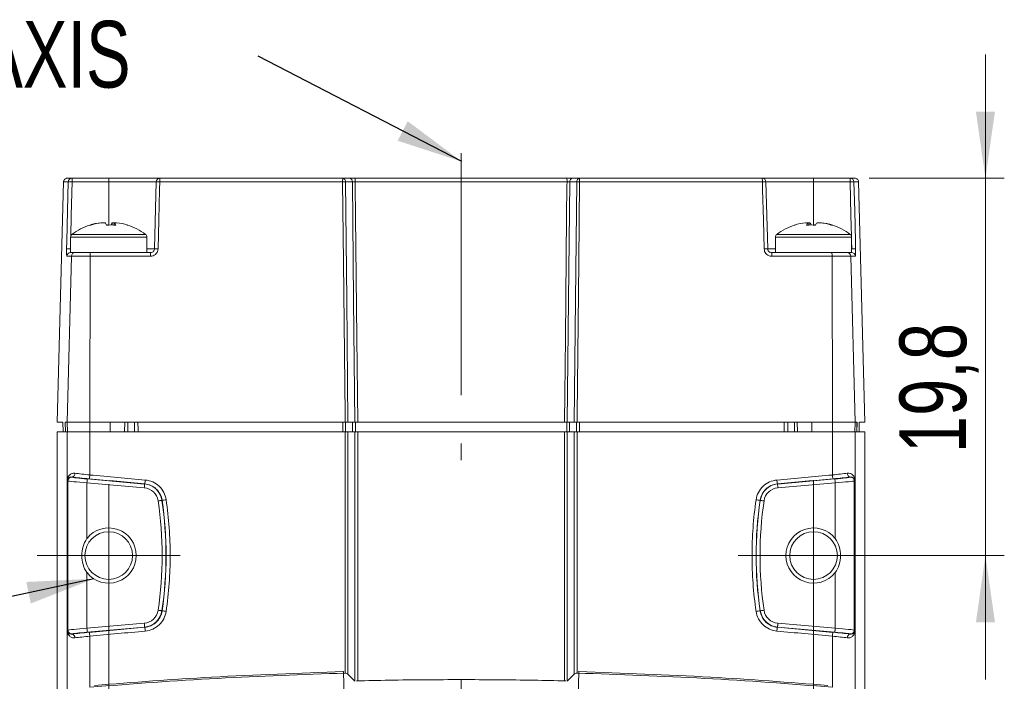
# Model space of a CAD drawing. Header units: millimetres. Extents: x -72 to 415, y 5 to 292.
# Tile 36 of 59: x 74 to 126, y 203 to 237. Entities that reach past the tile are written whole.
import ezdxf

# ---------------------------------------------------------------- set-up
doc = ezdxf.new("R2010")
doc.units = ezdxf.units.MM
doc.linetypes.add('CENTERX2', pattern=[20.32, 12.7, -2.54, 2.54, -2.54])
doc.styles.add('SLDTEXTSTYLE0', font='TXT', dxfattribs={"width": 0.75})
doc.dimstyles.new('SLDDIMSTYLE1', dxfattribs={"dimtxt": 0.18, "dimasz": 3.5, "dimexe": 0, "dimexo": 0.0625, "dimgap": 0, "dimtad": 0, "dimtih": 1, "dimtoh": 1, "dimdec": 0, "dimrnd": 1e-09, "dimzin": 0, "dimdsep": 46, "dimtxsty": 'Standard', "dimsah": 1, "dimcen": 0.09, "dimadec": 0, "dimazin": 0, "dimtfac": 3.5, "dimtdec": 0, "dimtofl": 0, "dimtmove": 0, "dimatfit": 3, "dimfxl": 1, "dimfrac": 2, "dimtolj": 1, "dimtzin": 0, "dimarcsym": 0})
doc.dimstyles.new('SLDDIMSTYLE2', dxfattribs={"dimtxt": 3.5, "dimasz": 3.5, "dimexe": 0, "dimexo": 0.0625, "dimgap": 0.875, "dimtad": 1, "dimdec": 1, "dimrnd": 1e-09, "dimzin": 12, "dimdsep": 46, "dimtxsty": 'SLDTEXTSTYLE0', "dimsah": 1, "dimcen": 0.09, "dimadec": 0, "dimazin": 3, "dimtfac": 1, "dimtmove": 0, "dimatfit": 0, "dimfxl": 1, "dimfrac": 2, "dimtolj": 1, "dimtzin": 12, "dimarcsym": 0})
doc.dimstyles.new('SLDDIMSTYLE3', dxfattribs={"dimtxt": 3.5, "dimasz": 3.5, "dimexe": 0, "dimexo": 0.0625, "dimgap": 0.875, "dimtad": 1, "dimrnd": 1e-09, "dimzin": 12, "dimdsep": 46, "dimtxsty": 'SLDTEXTSTYLE0', "dimsah": 1, "dimcen": 0.09, "dimadec": 0, "dimazin": 3, "dimtfac": 1, "dimtofl": 0, "dimtmove": 0, "dimatfit": 3, "dimfxl": 1, "dimfrac": 2, "dimtolj": 1, "dimtzin": 12, "dimarcsym": 0})

# ---------------------------------------------------------------- blocks, each defined once
blk = doc.blocks.new('_D_4')
at = {"color": 7, "linetype": 'Continuous', "lineweight": 0}
for p, q in [((78.65, 208.231), (78.65, 170.156)), ((115.65, 208.231), (115.65, 170.156)), ((78.65, 171.147), (115.65, 171.147))]:
    blk.add_line(p, q, dxfattribs=at)
for points in [[(78.65, 171.147), (82.15, 170.647), (82.15, 171.647)], [(115.65, 171.147), (112.15, 171.647), (112.15, 170.647)]]:
    blk.add_solid(points, dxfattribs=at)
at = {"color": 7, "linetype": 'Continuous', "lineweight": 0, "insert": (94.563, 175.658), "char_height": 3.5, "attachment_point": 1, "style": 'SLDTEXTSTYLE0'}
blk.add_mtext('37', dxfattribs=at)
blk = doc.blocks.new('_D_5')
at = {"color": 7, "linetype": 'Continuous', "lineweight": 0}
for p, q in [((124.675, 229.022), (124.675, 235.522)), ((118.564, 229.022), (125.665, 229.022)), ((124.675, 229.022), (124.675, 209.222)), ((116.64, 209.222), (125.665, 209.222)), ((124.675, 209.222), (124.675, 202.722))]:
    blk.add_line(p, q, dxfattribs=at)
for points in [[(124.675, 229.022), (125.175, 232.522), (124.175, 232.522)], [(124.675, 209.222), (124.175, 205.722), (125.175, 205.722)]]:
    blk.add_solid(points, dxfattribs=at)
at = {"color": 7, "linetype": 'Continuous', "lineweight": 0, "insert": (120.163, 214.596), "char_height": 3.5, "attachment_point": 1, "rotation": 90, "style": 'SLDTEXTSTYLE0'}
blk.add_mtext('19,8', dxfattribs=at)
blk = doc.blocks.new('SW_NOTE_4')
at = {"color": 0, "linetype": 'Continuous', "lineweight": 0, "insert": (-30.685, 1.851), "char_height": 3.5, "attachment_point": 1, "style": 'SLDTEXTSTYLE0'}
blk.add_mtext('OPTICAL AXIS', dxfattribs=at)
blk = doc.blocks.new('SW_CENTERMARKSYMBOL_4')
at = {"color": 0, "linetype": 'Continuous', "lineweight": 0}
for p, q in [((0, 2.5), (0, 3.75)), ((0, 0), (0, 2.5)), ((-2.5, 0), (-3.75, 0)), ((0, 0), (-2.5, 0)), ((0, 0), (0, -2.5)), ((0, 0), (2.5, 0)), ((2.5, 0), (3.75, 0)), ((0, -2.5), (0, -3.75))]:
    blk.add_line(p, q, dxfattribs=at)
blk = doc.blocks.new('SW_CENTERMARKSYMBOL_5')
at = {"color": 0, "linetype": 'Continuous', "lineweight": 0}
for p, q in [((0, 2.5), (0, 3.95)), ((0, 0), (0, 2.5)), ((-2.5, 0), (-3.95, 0)), ((0, 0), (-2.5, 0)), ((0, 0), (0, -2.5)), ((0, 0), (2.5, 0)), ((2.5, 0), (3.95, 0)), ((0, -2.5), (0, -3.95))]:
    blk.add_line(p, q, dxfattribs=at)

msp = doc.modelspace()

# ---------------------------------------------------------------- linework, layer by layer
at = {"color": 7, "linetype": 'CENTERX2', "lineweight": 0}
msp.add_line((97.15, 230.346), (97.15, 214.222), dxfattribs=at)
at = {"color": 7, "linetype": 'Continuous', "lineweight": 15}
for p, q in [((76.48, 229.022), (76.726, 229.022)), ((76.726, 228.827), (76.726, 229.022)), ((76.726, 229.022), (78.65, 229.022)), ((78.65, 228.827), (78.65, 229.022)), ((78.65, 229.022), (81.347, 229.022)), ((81.347, 229.022), (90.936, 229.022)), ((90.936, 229.022), (91.302, 229.022)), ((91.595, 229.022), (102.705, 229.022)), ((103.363, 229.022), (102.997, 229.022)), ((112.953, 229.022), (103.363, 229.022)), ((115.65, 229.022), (112.953, 229.022)), ((115.65, 228.827), (115.65, 229.022)), ((117.574, 229.022), (115.65, 229.022)), ((117.574, 228.827), (117.574, 229.022)), ((117.819, 229.022), (117.574, 229.022)), ((76.28, 228.827), (75.95, 216.222)), ((76.526, 228.827), (76.28, 228.827)), ((78.65, 228.827), (76.726, 228.827)), ((81.147, 228.827), (78.65, 228.827)), ((81.055, 225.316), (81.147, 228.827)), ((90.93, 228.827), (81.333, 228.827)), ((91.444, 228.827), (91.077, 228.827)), ((102.709, 228.827), (91.59, 228.827)), ((102.856, 228.827), (103.222, 228.827)), ((103.369, 228.827), (112.966, 228.827)), ((113.244, 225.316), (113.153, 228.827)), ((113.153, 228.827), (115.65, 228.827)), ((115.65, 228.827), (117.574, 228.827)), ((117.773, 228.827), (118.019, 228.827)), ((118.019, 228.827), (118.35, 216.222)), ((78.301, 226.689), (78.237, 226.689)), ((78.301, 226.689), (78.463, 226.689)), ((78.944, 226.689), (78.837, 226.689)), ((78.838, 226.561), (78.837, 226.689)), ((78.938, 226.689), (78.937, 226.561)), ((78.938, 226.689), (79.062, 226.689)), ((115.237, 226.689), (115.361, 226.689)), ((115.463, 226.689), (115.356, 226.689)), ((115.362, 226.561), (115.361, 226.689)), ((115.463, 226.689), (115.461, 226.561)), ((115.837, 226.689), (115.998, 226.689)), ((116.062, 226.689), (115.998, 226.689)), ((76.65, 225.932), (76.65, 225.122)), ((80.65, 225.122), (80.65, 225.932)), ((113.65, 225.932), (113.65, 225.122)), ((117.65, 225.122), (117.65, 225.932)), ((76.698, 224.927), (76.454, 224.927)), ((76.698, 224.927), (76.471, 216.222)), ((76.65, 225.122), (76.897, 225.122)), ((77.677, 224.927), (76.698, 224.927)), ((76.879, 225.122), (76.897, 225.122)), ((76.897, 225.122), (77.693, 225.122)), ((77.677, 224.927), (77.658, 216.222)), ((80.841, 224.927), (77.677, 224.927)), ((77.693, 225.122), (80.855, 225.122)), ((116.606, 225.122), (113.444, 225.122)), ((113.458, 224.927), (116.622, 224.927)), ((117.402, 225.122), (116.606, 225.122)), ((116.622, 224.927), (116.642, 216.222)), ((116.622, 224.927), (117.601, 224.927)), ((117.42, 225.122), (117.402, 225.122)), ((117.42, 225.122), (117.632, 225.122)), ((117.601, 224.927), (117.828, 216.222)), ((117.601, 224.927), (117.845, 224.927)), ((117.632, 225.122), (117.65, 225.122)), ((75.95, 216.222), (76.241, 216.222)), ((76.254, 215.722), (76.25, 216.222)), ((76.378, 215.722), (76.365, 216.222)), ((76.365, 216.222), (76.471, 216.222)), ((76.484, 215.722), (76.471, 216.222)), ((76.471, 216.222), (77.658, 216.222)), ((77.658, 216.222), (78.73, 216.222)), ((77.659, 215.722), (77.658, 216.222)), ((78.73, 216.222), (91.064, 216.222)), ((78.73, 216.222), (78.731, 215.722)), ((79.486, 215.722), (79.5, 216.222)), ((79.65, 215.722), (79.65, 216.222)), ((91.21, 216.222), (91.577, 216.222)), ((91.723, 216.222), (102.576, 216.222)), ((103.089, 216.222), (102.722, 216.222)), ((115.569, 216.222), (103.235, 216.222)), ((114.65, 216.222), (114.65, 215.722)), ((114.8, 216.222), (114.813, 215.722)), ((115.569, 216.222), (115.568, 215.722)), ((116.642, 216.222), (115.569, 216.222)), ((116.641, 215.722), (116.642, 216.222)), ((117.828, 216.222), (116.642, 216.222)), ((117.815, 215.722), (117.828, 216.222)), ((117.934, 216.222), (117.828, 216.222)), ((117.916, 215.722), (117.929, 216.222)), ((117.921, 215.722), (117.934, 216.222)), ((118.045, 215.722), (118.049, 216.222)), ((118.35, 216.222), (118.058, 216.222)), ((75.95, 192.128), (75.95, 215.722)), ((75.95, 215.722), (76.471, 215.722)), ((76.471, 213.194), (76.471, 215.722)), ((76.471, 215.722), (77.658, 215.722)), ((77.658, 213.449), (77.658, 215.722)), ((77.658, 215.722), (91.064, 215.722)), ((91.064, 203.048), (91.064, 215.722)), ((91.064, 215.722), (91.21, 215.722)), ((91.21, 215.722), (91.21, 202.99)), ((91.577, 215.722), (91.21, 215.722)), ((91.577, 202.623), (91.577, 215.722)), ((91.577, 215.722), (91.723, 215.722)), ((91.723, 215.722), (102.576, 215.722)), ((102.722, 215.722), (102.576, 215.722)), ((102.722, 202.623), (102.722, 215.722)), ((102.722, 215.722), (103.089, 215.722)), ((103.089, 215.722), (103.089, 202.99)), ((103.235, 215.722), (103.089, 215.722)), ((103.235, 203.048), (103.235, 215.722)), ((116.642, 215.722), (103.235, 215.722)), ((116.642, 213.449), (116.642, 215.722)), ((117.828, 215.722), (116.642, 215.722)), ((117.828, 213.194), (117.828, 215.722)), ((118.35, 215.722), (117.828, 215.722)), ((118.35, 192.128), (118.35, 215.722)), ((76.511, 213.138), (76.471, 213.181)), ((76.471, 213.181), (76.471, 205.262)), ((76.471, 213.181), (76.471, 213.181)), ((76.471, 205.262), (76.471, 213.181)), ((76.511, 205.306), (76.511, 213.138)), ((76.723, 213.343), (76.728, 213.337)), ((77.51, 213.041), (77.51, 210.119)), ((80.52, 212.777), (77.51, 213.041)), ((77.528, 213.24), (80.537, 212.976)), ((80.538, 212.987), (80.537, 212.976)), ((113.761, 212.987), (113.762, 212.976)), ((116.771, 213.24), (113.762, 212.976)), ((113.78, 212.777), (116.789, 213.041)), ((116.789, 213.041), (116.789, 210.119)), ((117.577, 213.343), (117.571, 213.337)), ((117.788, 213.138), (117.828, 213.181)), ((117.788, 205.306), (117.788, 213.138)), ((117.828, 213.181), (117.828, 205.262)), ((117.829, 213.181), (117.828, 213.181)), ((117.829, 205.262), (117.829, 213.181)), ((81.453, 212.12), (81.445, 212.119)), ((112.846, 212.12), (112.854, 212.119)), ((77.51, 208.324), (77.51, 205.403)), ((116.789, 208.324), (116.789, 205.403)), ((81.453, 206.323), (81.445, 206.324)), ((112.846, 206.323), (112.854, 206.324)), ((76.471, 205.262), (76.511, 205.306)), ((76.471, 205.262), (76.471, 205.262)), ((76.471, 201.118), (76.471, 205.249)), ((77.51, 205.403), (80.52, 205.666)), ((80.537, 205.467), (77.528, 205.203)), ((80.538, 205.456), (80.537, 205.467)), ((113.761, 205.456), (113.762, 205.467)), ((113.762, 205.467), (116.771, 205.203)), ((116.789, 205.403), (113.78, 205.666)), ((117.828, 205.262), (117.788, 205.306)), ((117.829, 205.262), (117.828, 205.262)), ((117.828, 201.118), (117.828, 205.249)), ((76.728, 205.106), (76.723, 205.1)), ((77.658, 202.308), (77.658, 204.994)), ((116.642, 202.308), (116.642, 204.994)), ((117.571, 205.106), (117.577, 205.1)), ((90.977, 203.129), (91.007, 201.786)), ((90.989, 203.117), (90.977, 203.129)), ((91.21, 202.99), (91.577, 202.623)), ((103.089, 202.99), (102.722, 202.623)), ((103.322, 203.129), (103.292, 201.786)), ((103.322, 203.129), (103.31, 203.117))]:
    msp.add_line(p, q, dxfattribs=at)
at = {"color": 8, "linetype": 'Continuous', "lineweight": 15}
for p, q in [((78.65, 226.567), (78.65, 228.827)), ((115.65, 226.567), (115.65, 228.827)), ((76.65, 225.932), (80.65, 225.932)), ((76.721, 226.075), (80.578, 226.075)), ((113.65, 225.932), (117.632, 225.932)), ((113.721, 226.075), (117.561, 226.075)), ((117.561, 226.075), (117.578, 226.075)), ((117.632, 225.932), (117.65, 225.932)), ((76.65, 225.741), (76.639, 225.316)), ((117.65, 225.741), (117.66, 225.316)), ((76.639, 225.316), (76.65, 225.316)), ((80.65, 225.316), (81.055, 225.316)), ((113.65, 225.316), (113.244, 225.316)), ((117.66, 225.316), (117.65, 225.316)), ((90.941, 215.722), (90.943, 216.222)), ((103.358, 215.722), (103.357, 216.222)), ((91.723, 215.722), (91.723, 202.647)), ((102.576, 215.722), (102.576, 202.647)), ((97.15, 202.711), (97.15, 201.775))]:
    msp.add_line(p, q, dxfattribs=at)
at = {"color": 7, "linetype": 'Continuous', "lineweight": 15, "flags": 128}
for points in [[(76.44, 225.316), (76.449, 225.716), (76.489, 227.315), (76.526, 228.827)], [(81.333, 228.827), (81.322, 228.427), (81.28, 226.828), (81.241, 225.316)], [(91.064, 216.222), (91.059, 216.621), (91.043, 218.221), (90.975, 224.618), (90.93, 228.827)], [(91.077, 228.827), (91.143, 222.621), (91.21, 216.222)], [(91.577, 216.222), (91.509, 222.623), (91.444, 228.827)], [(91.59, 228.827), (91.592, 228.622), (91.609, 227.022), (91.677, 220.625), (91.723, 216.222)], [(102.709, 228.827), (102.707, 228.622), (102.69, 227.022), (102.623, 220.625), (102.576, 216.222)], [(102.722, 216.222), (102.79, 222.623), (102.856, 228.827)], [(103.222, 228.827), (103.156, 222.621), (103.089, 216.222)], [(103.235, 216.222), (103.24, 216.621), (103.257, 218.221), (103.324, 224.618), (103.369, 228.827)], [(112.966, 228.827), (112.977, 228.427), (113.019, 226.828), (113.058, 225.316)], [(117.86, 225.316), (117.85, 225.716), (117.81, 227.315), (117.773, 228.827)], [(80.004, 215.722), (80.003, 215.773), (80, 216.222)], [(114.295, 215.722), (114.296, 215.773), (114.3, 216.222)], [(77.51, 213.041), (77.514, 213.079), (77.517, 213.115), (77.52, 213.149), (77.522, 213.179), (77.525, 213.204), (77.526, 213.223), (77.527, 213.235), (77.528, 213.24)], [(80.52, 212.777), (80.523, 212.815), (80.526, 212.852), (80.529, 212.886), (80.532, 212.916), (80.534, 212.94), (80.535, 212.959), (80.537, 212.971), (80.537, 212.976)], [(113.78, 212.777), (113.776, 212.815), (113.773, 212.852), (113.77, 212.886), (113.767, 212.916), (113.765, 212.94), (113.764, 212.959), (113.763, 212.971), (113.762, 212.976)], [(116.789, 213.041), (116.785, 213.079), (116.782, 213.115), (116.779, 213.149), (116.777, 213.179), (116.774, 213.204), (116.773, 213.223), (116.772, 213.235), (116.771, 213.24)], [(81.248, 212.09), (81.285, 212.096), (81.322, 212.101), (81.355, 212.106), (81.385, 212.11), (81.41, 212.114), (81.428, 212.117), (81.44, 212.119), (81.445, 212.119)], [(113.052, 212.09), (113.014, 212.096), (112.977, 212.101), (112.944, 212.106), (112.914, 212.11), (112.889, 212.114), (112.871, 212.117), (112.859, 212.119), (112.854, 212.119)], [(81.248, 206.353), (81.285, 206.347), (81.322, 206.342), (81.355, 206.337), (81.385, 206.333), (81.41, 206.329), (81.428, 206.326), (81.44, 206.325), (81.445, 206.324)], [(113.052, 206.353), (113.014, 206.347), (112.977, 206.342), (112.944, 206.337), (112.914, 206.333), (112.889, 206.329), (112.871, 206.326), (112.859, 206.325), (112.854, 206.324)], [(77.51, 205.403), (77.514, 205.365), (77.517, 205.328), (77.52, 205.294), (77.522, 205.264), (77.525, 205.239), (77.526, 205.221), (77.527, 205.208), (77.528, 205.203)], [(80.52, 205.666), (80.523, 205.628), (80.526, 205.591), (80.529, 205.557), (80.532, 205.527), (80.534, 205.503), (80.535, 205.484), (80.537, 205.472), (80.537, 205.467)], [(113.78, 205.666), (113.776, 205.628), (113.773, 205.591), (113.77, 205.557), (113.767, 205.527), (113.765, 205.503), (113.764, 205.484), (113.763, 205.472), (113.762, 205.467)], [(116.789, 205.403), (116.785, 205.365), (116.782, 205.328), (116.779, 205.294), (116.777, 205.264), (116.774, 205.239), (116.773, 205.221), (116.772, 205.208), (116.771, 205.203)]]:
    msp.add_lwpolyline(points, dxfattribs=at)
at = {"color": 8, "linetype": 'Continuous', "lineweight": 15, "flags": 128}
for points in [[(76.726, 228.827), (76.682, 227.067), (76.655, 225.957)], [(117.574, 228.827), (117.617, 227.067), (117.644, 225.96)], [(80.185, 216.222), (80.188, 215.822), (80.189, 215.722)], [(91.089, 216.222), (91.088, 215.772), (91.088, 215.722)], [(91.454, 215.722), (91.454, 215.771), (91.456, 216.222)], [(91.602, 216.222), (91.601, 215.822), (91.6, 215.722)], [(102.697, 216.222), (102.699, 215.822), (102.699, 215.722)], [(102.845, 215.722), (102.845, 215.771), (102.843, 216.222)], [(103.21, 216.222), (103.211, 215.772), (103.212, 215.722)], [(114.114, 216.222), (114.111, 215.822), (114.11, 215.722)]]:
    msp.add_lwpolyline(points, dxfattribs=at)
at = {"color": 7, "linetype": 'Continuous', "lineweight": 15}
for centre in [(78.65, 209.222), (115.65, 209.222)]:
    msp.add_circle(centre, 1.25, dxfattribs=at)
for centre, radius, start, end in [((76.726, 228.822), 0.2, 90.0516, 178.5555), ((81.347, 228.822), 0.2, 90, 178.5), ((82.05, 228.874), 0.719, 168.1821, 183.7991), ((92.732, 228.875), 1.802, 175.3226, 181.5204), ((90.902, 228.848), 0.177, 353.076, 78.8732), ((91.268, 228.848), 0.177, 353.0758, 78.8734), ((93.6, 228.875), 2.011, 175.8088, 181.3627), ((100.699, 228.875), 2.011, 358.6373, 4.1912), ((103.031, 228.848), 0.177, 101.1266, 186.9242), ((103.397, 228.848), 0.177, 101.1268, 186.924), ((101.567, 228.875), 1.802, 358.4796, 4.6774), ((112.249, 228.874), 0.719, 356.2009, 11.8179), ((112.953, 228.822), 0.2, 1.5, 90), ((117.573, 228.822), 0.2, 1.4445, 89.9484), ((76.626, 226.637), 2.192, 87.3914, 92.6086), ((81.24, 226.968), 1.861, 87.1317, 92.8683), ((91.004, 223.095), 5.732, 89.2666, 90.7334), ((103.295, 223.095), 5.732, 89.2666, 90.7334), ((113.059, 226.968), 1.861, 87.1317, 92.8683), ((117.673, 226.637), 2.192, 87.3914, 92.6086), ((78.65, 223.522), 3.2, 107.8659, 127.0599), ((78.618, 223.574), 3.139, 96.9681, 107.8502), ((77.686, 226.497), 0.0727, 62.599, 104.7299), ((78.682, 223.574), 3.139, 96.9681, 107.8502), ((78.192, 226.438), 0.369, 19.5995, 42.9853), ((78.52, 223.086), 3.484, 87.8738, 89.7278), ((78.778, 223.099), 3.471, 86.0698, 93.9302), ((79.107, 226.438), 0.369, 137.0155, 160.3997), ((78.668, 226.438), 0.369, 19.6003, 42.9845), ((78.681, 223.574), 3.139, 72.1498, 83.0319), ((79.616, 226.522), 0.0475, 55.9729, 88.8184), ((78.65, 223.522), 3.2, 52.9401, 72.1341), ((115.65, 223.522), 3.2, 107.8659, 127.0599), ((115.618, 223.574), 3.139, 96.9681, 107.8502), ((114.683, 226.522), 0.0475, 91.1816, 124.0271), ((115.631, 226.438), 0.369, 137.0155, 160.3997), ((115.521, 223.099), 3.471, 86.0698, 93.9302), ((115.192, 226.438), 0.369, 19.6003, 42.9845), ((115.779, 223.086), 3.484, 90.2722, 92.1262), ((116.107, 226.438), 0.369, 137.0147, 160.4005), ((115.617, 223.574), 3.139, 72.1498, 83.0319), ((115.681, 223.574), 3.139, 72.1498, 83.0319), ((116.613, 226.492), 0.0775, 76.6382, 116.0329), ((115.65, 223.522), 3.2, 52.9401, 72.1341), ((76.83, 225.932), 0.18, 127.0599, 180), ((80.47, 225.932), 0.18, 0, 52.9401), ((113.83, 225.932), 0.18, 127.0599, 180), ((117.47, 225.932), 0.18, 0, 52.9401), ((76.539, 223.124), 2.194, 87.3938, 92.6062), ((76.654, 224.922), 0.2, 90.0563, 178.5604), ((76.898, 224.922), 0.2, 90.0908, 178.597), ((78.264, 224.974), 0.589, 165.5172, 184.6244), ((81.537, 224.974), 0.698, 167.8274, 183.9096), ((81.148, 223.457), 1.862, 87.1335, 92.8665), ((113.151, 223.457), 1.862, 87.1335, 92.8665), ((112.762, 224.974), 0.698, 356.0904, 12.1726), ((116.035, 224.974), 0.589, 355.3756, 14.4828), ((117.401, 224.922), 0.2, 1.403, 89.9092), ((117.645, 224.922), 0.2, 1.4396, 89.9437), ((117.76, 223.124), 2.194, 87.3938, 92.6062), ((76.69, 213.528), 0.188, 280.0763, 4.3703), ((117.609, 213.528), 0.188, 175.6297, 259.9237), ((76.401, 213.186), 0.0706, 1.0353, 6.3335), ((76.711, 213.137), 0.2, 85.0912, 179.909), ((76.99, 213.461), 0.667, 341.5383, 358.9564), ((80.449, 211.974), 1.007, 8.3279, 85), ((79.791, 213.208), 0.779, 343.5119, 358.3881), ((113.85, 211.974), 1.007, 95, 171.6721), ((114.508, 213.208), 0.779, 181.6119, 196.4881), ((117.309, 213.461), 0.667, 181.0436, 198.4617), ((117.588, 213.137), 0.2, 0.091, 94.9088), ((117.898, 213.186), 0.0706, 173.6665, 178.9647), ((80.449, 211.974), 0.807, 8.3279, 85), ((113.85, 211.974), 0.807, 95, 171.6721), ((61.65, 209.222), 19.807, 351.6721, 8.3279), ((61.65, 209.222), 20.007, 351.6721, 8.3279), ((80.733, 218.156), 6.078, 276.8037, 278.8126), ((113.566, 218.156), 6.078, 261.1874, 263.1963), ((132.65, 209.222), 20.007, 171.6721, 188.3279), ((132.65, 209.222), 19.807, 171.6721, 188.3279), ((78.65, 209.222), 1.45, 218.2191, 141.7809), ((115.65, 209.222), 1.45, 38.2191, 321.7809), ((80.449, 206.47), 0.807, 275, 351.6721), ((80.449, 206.47), 1.007, 275, 351.6721), ((80.733, 200.289), 6.077, 81.1872, 83.1965), ((113.566, 200.289), 6.077, 96.8035, 98.8128), ((113.85, 206.47), 1.007, 188.3279, 265), ((113.85, 206.47), 0.807, 188.3279, 265), ((76.401, 205.257), 0.0705, 353.666, 358.9649), ((76.711, 205.306), 0.2, 180.0913, 274.9085), ((79.791, 205.235), 0.779, 1.6118, 16.4881), ((114.508, 205.235), 0.779, 163.5119, 178.3882), ((117.588, 205.306), 0.2, 265.0915, 359.9087), ((117.898, 205.257), 0.0705, 181.0351, 186.334), ((76.69, 204.915), 0.188, 355.6297, 79.9238), ((76.99, 204.982), 0.667, 1.0438, 18.4616), ((117.309, 204.982), 0.667, 161.5384, 178.9562), ((117.609, 204.915), 0.188, 100.0762, 184.3703), ((97.15, -28.872), 232, 91.50318, 94.81953), ((91.069, 202.848), 0.2, 45, 91.5032), ((103.23, 202.848), 0.2, 88.4968, 135), ((97.15, -28.872), 232, 85.18047, 88.49682)]:
    msp.add_arc(centre, radius, start, end, dxfattribs=at)
for centre, major_axis, ratio, start_param, end_param in [((77.767, 213.491), (1.3, -0.131), 0.040038, 3.962519, 4.632321), ((116.532, 213.491), (1.3, 0.131), 0.040038, 4.792457, 5.462259), ((77.51, 213.069), (1, -0.07), 0.027907, 3.178454, 4.714344), ((77.749, 213.291), (1.5, -0.131), 0.034788, 3.961518, 4.63132), ((77.528, 213.268), (0.8, -0.07), 0.034788, 3.179546, 4.715436), ((97.132, 219.654), (232.199, -20.34), 0.034788, 4.63132, 4.64391), ((97.15, 219.853), (231.999, -20.34), 0.034817, 4.631325, 4.643915), ((97.15, 219.853), (231.999, 20.34), 0.034817, 4.780863, 4.793453), ((97.167, 219.654), (232.199, 20.34), 0.034788, 4.780868, 4.793458), ((116.55, 213.291), (1.5, 0.131), 0.034788, 4.793458, 5.46326), ((116.771, 213.268), (0.8, 0.07), 0.034788, 4.709342, 6.245231), ((116.789, 213.069), (1, 0.07), 0.027907, 4.710434, 6.246324), ((77.51, 205.375), (1, 0.07), 0.027907, 1.568842, 3.104731), ((77.528, 205.175), (0.8, 0.07), 0.034788, 1.567749, 3.103639), ((97.132, 198.789), (232.199, 20.34), 0.034788, 1.639275, 1.651866), ((97.15, 198.59), (231.999, 20.34), 0.034817, 1.63927, 1.651861), ((97.15, 198.59), (231.999, -20.34), 0.034817, 1.489732, 1.502322), ((97.167, 198.789), (232.199, -20.34), 0.034788, 1.489727, 1.502317), ((116.771, 205.175), (0.8, -0.07), 0.034788, 0.037954, 1.573844), ((116.789, 205.375), (1, -0.07), 0.027907, 0.036861, 1.572751), ((77.749, 205.152), (1.5, 0.131), 0.034788, 1.651866, 2.321667), ((77.767, 204.953), (1.3, 0.131), 0.040038, 1.650865, 2.320666), ((116.532, 204.953), (1.3, -0.131), 0.040038, 0.820926, 1.490728), ((116.55, 205.152), (1.5, -0.131), 0.034788, 0.819925, 1.489727)]:
    msp.add_ellipse(centre, major_axis=major_axis, ratio=ratio, start_param=start_param, end_param=end_param, dxfattribs=at)
for points, knots in [([(76.48, 229.022), (76.476, 229.022), (76.463, 229.021), (76.428, 229.017), (76.376, 228.997), (76.324, 228.953), (76.288, 228.894), (76.283, 228.849), (76.28, 228.827)], [0, 0, 0, 0, 0.034763, 0.127189, 0.345522, 0.563724, 0.781858, 1, 1, 1, 1]), ([(91.302, 229.022), (91.315, 229.022), (91.362, 229.022), (91.46, 229.022), (91.55, 229.022), (91.595, 229.022)], [0, 0, 0, 0, 0.166978, 0.583491, 1, 1, 1, 1]), ([(102.997, 229.022), (102.984, 229.022), (102.938, 229.022), (102.839, 229.022), (102.75, 229.022), (102.705, 229.022)], [0, 0, 0, 0, 0.166978, 0.583491, 1, 1, 1, 1]), ([(117.819, 229.022), (117.823, 229.022), (117.836, 229.021), (117.871, 229.017), (117.923, 228.997), (117.975, 228.953), (118.011, 228.894), (118.016, 228.849), (118.019, 228.827)], [0, 0, 0, 0, 0.034763, 0.127189, 0.345522, 0.563724, 0.781858, 1, 1, 1, 1]), ([(91.59, 228.827), (91.567, 228.827), (91.522, 228.827), (91.473, 228.827), (91.45, 228.827), (91.444, 228.827)], [0, 0, 0, 0, 0.416514, 0.83301, 1, 1, 1, 1]), ([(102.709, 228.827), (102.732, 228.827), (102.777, 228.827), (102.826, 228.827), (102.849, 228.827), (102.856, 228.827)], [0, 0, 0, 0, 0.416514, 0.83301, 1, 1, 1, 1]), ([(76.44, 225.316), (76.439, 225.29), (76.438, 225.22), (76.438, 225.111), (76.441, 225.009), (76.446, 224.94), (76.452, 224.931), (76.454, 224.927)], [0, 0, 0, 0, 0.126555, 0.344326, 0.562578, 0.781273, 1, 1, 1, 1]), ([(80.841, 224.927), (80.867, 224.928), (80.938, 224.933), (81.049, 224.977), (81.152, 225.064), (81.224, 225.182), (81.235, 225.272), (81.241, 225.316)], [0, 0, 0, 0, 0.129287, 0.347307, 0.564925, 0.782484, 1, 1, 1, 1]), ([(80.855, 225.122), (80.868, 225.122), (80.903, 225.124), (80.959, 225.146), (81.01, 225.19), (81.046, 225.249), (81.052, 225.294), (81.055, 225.316)], [0, 0, 0, 0, 0.129796, 0.348236, 0.565737, 0.782869, 1, 1, 1, 1]), ([(113.458, 224.927), (113.432, 224.928), (113.361, 224.933), (113.25, 224.977), (113.147, 225.064), (113.075, 225.182), (113.064, 225.272), (113.058, 225.316)], [0, 0, 0, 0, 0.129287, 0.347307, 0.564925, 0.782484, 1, 1, 1, 1]), ([(113.444, 225.122), (113.431, 225.122), (113.396, 225.124), (113.34, 225.146), (113.289, 225.19), (113.253, 225.249), (113.247, 225.294), (113.244, 225.316)], [0, 0, 0, 0, 0.129796, 0.348236, 0.565737, 0.782869, 1, 1, 1, 1]), ([(117.86, 225.316), (117.86, 225.29), (117.862, 225.22), (117.862, 225.111), (117.859, 225.009), (117.853, 224.94), (117.847, 224.931), (117.845, 224.927)], [0, 0, 0, 0, 0.126555, 0.344326, 0.562578, 0.781273, 1, 1, 1, 1]), ([(91.21, 216.222), (91.193, 216.222), (91.158, 216.222), (91.104, 216.222), (91.073, 216.222), (91.064, 216.222)], [0, 0, 0, 0, 0.4153833, 0.8307673, 1, 1, 1, 1]), ([(91.723, 216.222), (91.701, 216.222), (91.656, 216.222), (91.607, 216.222), (91.584, 216.222), (91.577, 216.222)], [0, 0, 0, 0, 0.416823, 0.833649, 1, 1, 1, 1]), ([(102.576, 216.222), (102.598, 216.222), (102.643, 216.222), (102.692, 216.222), (102.715, 216.222), (102.722, 216.222)], [0, 0, 0, 0, 0.416823, 0.833649, 1, 1, 1, 1]), ([(103.089, 216.222), (103.106, 216.222), (103.141, 216.222), (103.195, 216.222), (103.226, 216.222), (103.235, 216.222)], [0, 0, 0, 0, 0.4153833, 0.8307673, 1, 1, 1, 1]), ([(78.731, 215.722), (78.81, 215.722), (78.967, 215.722), (79.18, 215.722), (79.355, 215.722), (79.471, 215.722), (79.48, 215.722), (79.484, 215.722)], [0, 0, 0, 0, 0.202255, 0.405449, 0.59598, 0.822651, 1, 1, 1, 1]), ([(115.568, 215.722), (115.489, 215.722), (115.332, 215.722), (115.12, 215.722), (114.944, 215.722), (114.828, 215.722), (114.819, 215.722), (114.815, 215.722)], [0, 0, 0, 0, 0.202255, 0.405449, 0.59598, 0.822651, 1, 1, 1, 1]), ([(76.471, 213.194), (76.472, 213.213), (76.474, 213.223), (76.478, 213.247), (76.481, 213.258), (76.49, 213.29), (76.498, 213.311), (76.526, 213.371), (76.552, 213.408), (76.618, 213.474), (76.658, 213.503), (76.757, 213.541), (76.813, 213.551), (76.877, 213.542)], [0, 0, 0, 0, 0.0625, 0.0625, 0.125, 0.125, 0.25, 0.25, 0.5, 0.5, 0.75, 0.75, 1, 1, 1, 1]), ([(117.828, 213.194), (117.827, 213.213), (117.825, 213.223), (117.821, 213.247), (117.818, 213.258), (117.809, 213.29), (117.802, 213.311), (117.773, 213.371), (117.747, 213.408), (117.681, 213.474), (117.641, 213.503), (117.542, 213.541), (117.486, 213.551), (117.422, 213.542)], [0, 0, 0, 0, 0.0625, 0.0625, 0.125, 0.125, 0.25, 0.25, 0.5, 0.5, 0.75, 0.75, 1, 1, 1, 1]), ([(76.723, 213.343), (76.682, 213.349), (76.647, 213.345), (76.589, 213.328), (76.564, 213.315), (76.524, 213.286), (76.509, 213.269), (76.49, 213.242), (76.485, 213.233), (76.479, 213.218), (76.477, 213.213), (76.475, 213.205), (76.474, 213.202), (76.473, 213.196), (76.472, 213.194), (76.471, 213.187)], [0, 0, 0, 0, 0.25, 0.25, 0.5, 0.5, 0.75, 0.75, 0.875, 0.875, 0.9375, 0.9375, 0.96875, 0.96875, 1, 1, 1, 1]), ([(76.471, 213.181), (76.471, 213.183), (76.471, 213.186), (76.471, 213.188), (76.471, 213.19), (76.471, 213.192), (76.471, 213.194)], [0, 0, 0, 0, 0.00000679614, 0.00000679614, 0.00000679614, 0.0000138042, 0.0000138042, 0.0000138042, 0.0000138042]), ([(76.471, 213.187), (76.471, 213.187), (76.471, 213.186), (76.471, 213.184), (76.471, 213.184), (76.471, 213.183), (76.471, 213.183), (76.471, 213.182), (76.471, 213.182), (76.471, 213.181)], [0, 0, 0, 0, 0.000004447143, 0.000004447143, 0.000004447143, 0.000006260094, 0.000006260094, 0.000006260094, 0.000007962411, 0.000007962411, 0.000007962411, 0.000007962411]), ([(81.453, 212.12), (81.42, 212.347), (81.312, 212.556), (80.979, 212.87), (80.765, 212.967), (80.538, 212.987)], [0, 0, 0, 0, 0.5, 0.5, 1, 1, 1, 1]), ([(80.57, 213.186), (80.842, 213.162), (81.098, 213.046), (81.495, 212.67), (81.625, 212.42), (81.664, 212.149)], [0, 0, 0, 0, 0.5, 0.5, 1, 1, 1, 1]), ([(113.73, 213.186), (113.457, 213.162), (113.201, 213.046), (112.804, 212.67), (112.674, 212.42), (112.635, 212.149)], [0, 0, 0, 0, 0.5, 0.5, 1, 1, 1, 1]), ([(112.846, 212.12), (112.879, 212.347), (112.988, 212.556), (113.32, 212.87), (113.534, 212.967), (113.761, 212.987)], [0, 0, 0, 0, 0.5, 0.5, 1, 1, 1, 1]), ([(117.577, 213.343), (117.617, 213.349), (117.652, 213.345), (117.711, 213.328), (117.735, 213.315), (117.775, 213.286), (117.791, 213.269), (117.809, 213.242), (117.814, 213.233), (117.82, 213.218), (117.822, 213.213), (117.824, 213.205), (117.825, 213.202), (117.827, 213.196), (117.827, 213.194), (117.828, 213.187)], [0, 0, 0, 0, 0.25, 0.25, 0.5, 0.5, 0.75, 0.75, 0.875, 0.875, 0.9375, 0.9375, 0.96875, 0.96875, 1, 1, 1, 1]), ([(117.829, 213.181), (117.829, 213.183), (117.828, 213.186), (117.828, 213.188), (117.828, 213.19), (117.828, 213.192), (117.828, 213.194)], [0, 0, 0, 0, 0.00000679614, 0.00000679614, 0.00000679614, 0.0000138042, 0.0000138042, 0.0000138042, 0.0000138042]), ([(117.828, 213.187), (117.828, 213.187), (117.828, 213.186), (117.828, 213.184), (117.828, 213.184), (117.828, 213.183), (117.828, 213.183), (117.828, 213.182), (117.828, 213.182), (117.828, 213.181)], [0, 0, 0, 0, 0.000004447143, 0.000004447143, 0.000004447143, 0.000006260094, 0.000006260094, 0.000006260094, 0.000007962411, 0.000007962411, 0.000007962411, 0.000007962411]), ([(77.51, 210.119), (77.41, 209.992), (77.345, 209.846), (77.258, 209.539), (77.238, 209.382), (77.237, 209.062), (77.258, 208.904), (77.345, 208.599), (77.411, 208.451), (77.51, 208.324)], [0, 0, 0, 0, 0.25, 0.25, 0.5, 0.5, 0.75, 0.75, 1, 1, 1, 1]), ([(116.789, 210.119), (116.889, 209.992), (116.954, 209.846), (117.041, 209.539), (117.062, 209.382), (117.062, 209.062), (117.041, 208.904), (116.955, 208.599), (116.889, 208.451), (116.789, 208.324)], [0, 0, 0, 0, 0.25, 0.25, 0.5, 0.5, 0.75, 0.75, 1, 1, 1, 1]), ([(80.538, 205.456), (80.765, 205.477), (80.979, 205.573), (81.311, 205.887), (81.42, 206.096), (81.453, 206.323)], [0, 0, 0, 0, 0.5, 0.5, 1, 1, 1, 1]), ([(81.664, 206.294), (81.625, 206.023), (81.495, 205.772), (81.098, 205.397), (80.842, 205.281), (80.57, 205.257)], [0, 0, 0, 0, 0.5, 0.5, 1, 1, 1, 1]), ([(112.635, 206.294), (112.674, 206.023), (112.804, 205.772), (113.201, 205.397), (113.457, 205.281), (113.73, 205.257)], [0, 0, 0, 0, 0.5, 0.5, 1, 1, 1, 1]), ([(113.761, 205.456), (113.534, 205.477), (113.32, 205.573), (112.988, 205.887), (112.879, 206.096), (112.846, 206.323)], [0, 0, 0, 0, 0.5, 0.5, 1, 1, 1, 1]), ([(76.471, 205.262), (76.471, 205.262), (76.471, 205.261), (76.471, 205.26), (76.471, 205.26), (76.471, 205.259), (76.471, 205.259), (76.471, 205.258), (76.471, 205.257), (76.471, 205.257), (76.471, 205.256), (76.471, 205.256), (76.471, 205.256)], [0, 0, 0, 0, 0.000001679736, 0.000001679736, 0.000001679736, 0.000003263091, 0.000003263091, 0.000003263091, 0.000006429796, 0.000006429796, 0.000006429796, 0.000007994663, 0.000007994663, 0.000007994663, 0.000007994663]), ([(76.471, 205.249), (76.471, 205.251), (76.471, 205.253), (76.471, 205.256), (76.471, 205.258), (76.471, 205.26), (76.471, 205.262)], [0, 0, 0, 0, 0.00000753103, 0.00000753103, 0.00000753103, 0.00001383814, 0.00001383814, 0.00001383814, 0.00001383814]), ([(76.471, 205.256), (76.472, 205.25), (76.473, 205.247), (76.474, 205.241), (76.475, 205.238), (76.477, 205.23), (76.479, 205.225), (76.485, 205.21), (76.49, 205.201), (76.509, 205.174), (76.524, 205.157), (76.564, 205.128), (76.589, 205.115), (76.647, 205.098), (76.682, 205.094), (76.723, 205.1)], [0, 0, 0, 0, 0.03125, 0.03125, 0.0625, 0.0625, 0.125, 0.125, 0.25, 0.25, 0.5, 0.5, 0.75, 0.75, 1, 1, 1, 1]), ([(76.877, 204.901), (76.813, 204.892), (76.757, 204.902), (76.659, 204.94), (76.618, 204.968), (76.552, 205.034), (76.526, 205.072), (76.498, 205.132), (76.49, 205.153), (76.481, 205.185), (76.478, 205.196), (76.474, 205.22), (76.472, 205.231), (76.471, 205.249)], [0, 0, 0, 0, 0.25, 0.25, 0.5, 0.5, 0.75, 0.75, 0.875, 0.875, 0.9375, 0.9375, 1, 1, 1, 1]), ([(117.422, 204.901), (117.486, 204.892), (117.542, 204.902), (117.64, 204.94), (117.681, 204.968), (117.747, 205.034), (117.773, 205.072), (117.801, 205.132), (117.809, 205.153), (117.818, 205.185), (117.821, 205.196), (117.825, 205.22), (117.827, 205.231), (117.828, 205.249)], [0, 0, 0, 0, 0.25, 0.25, 0.5, 0.5, 0.75, 0.75, 0.875, 0.875, 0.9375, 0.9375, 1, 1, 1, 1]), ([(117.828, 205.256), (117.827, 205.25), (117.827, 205.247), (117.825, 205.241), (117.824, 205.238), (117.822, 205.23), (117.82, 205.225), (117.814, 205.21), (117.809, 205.201), (117.791, 205.174), (117.775, 205.157), (117.735, 205.128), (117.711, 205.115), (117.652, 205.098), (117.617, 205.094), (117.577, 205.1)], [0, 0, 0, 0, 0.03125, 0.03125, 0.0625, 0.0625, 0.125, 0.125, 0.25, 0.25, 0.5, 0.5, 0.75, 0.75, 1, 1, 1, 1]), ([(117.828, 205.262), (117.828, 205.262), (117.828, 205.261), (117.828, 205.26), (117.828, 205.26), (117.828, 205.259), (117.828, 205.259), (117.828, 205.258), (117.828, 205.257), (117.828, 205.257), (117.828, 205.256), (117.828, 205.256), (117.828, 205.256)], [0, 0, 0, 0, 0.000001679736, 0.000001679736, 0.000001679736, 0.000003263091, 0.000003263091, 0.000003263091, 0.000006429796, 0.000006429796, 0.000006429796, 0.000007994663, 0.000007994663, 0.000007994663, 0.000007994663]), ([(117.828, 205.249), (117.828, 205.251), (117.828, 205.253), (117.828, 205.256), (117.828, 205.258), (117.829, 205.26), (117.829, 205.262)], [0, 0, 0, 0, 0.00000753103, 0.00000753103, 0.00000753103, 0.00001383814, 0.00001383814, 0.00001383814, 0.00001383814]), ([(90.977, 203.129), (88.664, 203.05), (84.295, 202.9), (79.946, 202.567), (77.899, 202.41)], [0, 0, 0, 0, 0.529314, 1, 1, 1, 1]), ([(97.15, 202.711), (96.528, 202.71), (95.269, 202.707), (93.437, 202.685), (92.227, 202.658), (91.654, 202.645)], [0, 0, 0, 0, 0.3394336, 0.686917, 1, 1, 1, 1]), ([(102.645, 202.645), (102.087, 202.658), (100.892, 202.684), (99.06, 202.707), (97.786, 202.71), (97.15, 202.711)], [0, 0, 0, 0, 0.304985, 0.652469, 1, 1, 1, 1]), ([(103.322, 203.129), (105.635, 203.05), (110.004, 202.9), (114.353, 202.567), (116.4, 202.41)], [0, 0, 0, 0, 0.529314, 1, 1, 1, 1])]:
    msp.add_open_spline(points, degree=3, knots=knots, dxfattribs=at)
for points in [[(81.453, 206.323), (81.594, 207.289), (81.733, 209.222), (81.594, 211.154), (81.453, 212.12)], [(81.664, 212.149), (81.807, 211.173), (81.947, 209.222), (81.807, 207.27), (81.664, 206.294)], [(112.635, 212.149), (112.492, 211.173), (112.352, 209.222), (112.492, 207.27), (112.635, 206.294)], [(112.846, 206.323), (112.705, 207.289), (112.566, 209.222), (112.705, 211.154), (112.846, 212.12)]]:
    msp.add_open_spline(points, degree=3, dxfattribs=at)

# ---------------------------------------------------------------- block references
at = {"color": 7, "linetype": 'Continuous', "lineweight": 0}
for name, p in [('SW_NOTE_4', (86.491, 235.429)), ('SW_CENTERMARKSYMBOL_4', (78.65, 209.222)), ('SW_CENTERMARKSYMBOL_5', (115.65, 209.222))]:
    msp.add_blockref(name, p, dxfattribs=at)

# ---------------------------------------------------------------- dimensions: what is measured, and where the dimension line sits
dim = msp.add_linear_dim(base=(124.675, 209.222), p1=(117.574, 229.022), p2=(115.65, 209.222), angle=90, dimstyle='SLDDIMSTYLE2', dxfattribs=at)
dim.commit()
dim.dimension.update_dxf_attribs({"geometry": '_D_5', "text_midpoint": (124.675, 219.122), "dimtype": 160})
dim = msp.add_linear_dim(base=(115.65, 171.147), p1=(78.65, 209.222), p2=(115.65, 209.222), dimstyle='SLDDIMSTYLE3', dxfattribs=at)
dim.commit()
dim.dimension.update_dxf_attribs({"geometry": '_D_4', "text_midpoint": (97.15, 171.147), "dimtype": 160})

# ---------------------------------------------------------------- leaders
for points in [[(97.191, 229.893), (86.491, 235.429)], [(77.865, 208.002), (61.828, 204.583)]]:
    msp.add_leader(points, dimstyle='SLDDIMSTYLE1', dxfattribs=at)

doc.saveas('drawing.dxf')
